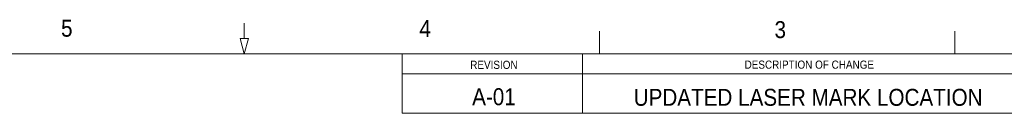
# Model space of a CAD drawing. Header units: inches. Extents: x 0.5 to 16.5, y 0.2 to 10.8.
# Tile 6 of 11: x 7.256 to 12.712, y 10.272 to 10.789. Entities that reach past the tile are written whole.
import ezdxf

# ---------------------------------------------------------------- set-up
doc = ezdxf.new("R2010")
doc.units = ezdxf.units.IN
doc.header["$MEASUREMENT"] = 0
doc.linetypes.add('SLD-Solid', pattern=[0])
doc.styles.add('SLDTEXTSTYLE2', font='GOTHIC.TTF', dxfattribs={"width": 0.913})

msp = doc.modelspace()

# ---------------------------------------------------------------- linework, layer by layer
at = {"color": 7, "linetype": 'SLD-Solid', "lineweight": 18}
for p, q in [((8.5, 10.685), (8.5, 10.77)), ((10.4688, 10.6), (10.4688, 10.725)), ((12.4375, 10.6), (12.4375, 10.725)), ((8.5228, 10.685), (8.4772, 10.685)), ((8.4772, 10.685), (8.5, 10.6)), ((8.5228, 10.685), (8.5, 10.6)), ((0.625, 10.6), (16.375, 10.6)), ((9.375, 10.2719), (9.375, 10.6)), ((10.375, 10.2719), (10.375, 10.6)), ((9.375, 10.4906), (16.362, 10.4906)), ((9.375, 10.2719), (16.362, 10.2719))]:
    msp.add_line(p, q, dxfattribs=at)

# ---------------------------------------------------------------- texts
at = {"color": 7, "linetype": 'Continuous', "lineweight": 0, "style": 'SLDTEXTSTYLE2'}
for s, insert, char_height, attachment_point in [('5', (7.4849, 10.7886), 0.0937, 1), ('4', (9.4705, 10.7869), 0.0937, 1), ('3', (11.439, 10.7808), 0.0937, 1), ('REVISION', (9.8837, 10.5621), 0.045, 2), ('DESCRIPTION OF CHANGE', (11.6317, 10.563), 0.045, 2), ('A-01', (9.884, 10.4101), 0.09375, 2), ('UPDATED LASER MARK LOCATION', (11.625, 10.4068), 0.09375, 2)]:
    msp.add_mtext(s, dxfattribs=dict(at, insert=insert, char_height=char_height, attachment_point=attachment_point))

doc.saveas('drawing.dxf')
